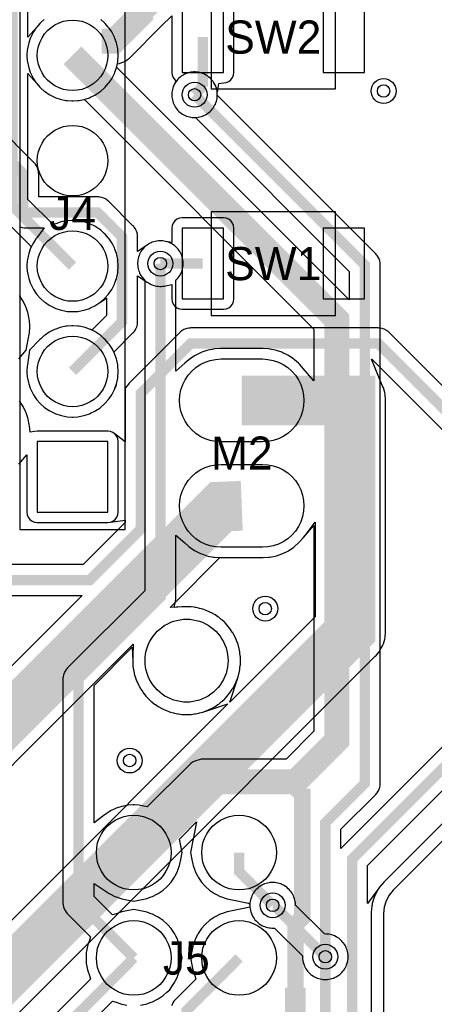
# Model space of a CAD drawing. Header units: millimetres. Extents: x -74 to 74, y -32 to 26.
# Tile 14 of 16: x 31 to 41, y -12 to 12. Entities that reach past the tile are written whole.
import ezdxf
from ezdxf.enums import TextEntityAlignment as Align

# ---------------------------------------------------------------- set-up
doc = ezdxf.new("R2010")
doc.units = ezdxf.units.MM
for name, color, linetype in [('COBRE_BAIXO', 7, 'Continuous'), ('COBRE_CIMA', 7, 'Continuous'), ('CONTORNO', 7, 'Continuous'), ('CORPOS_CIMA', 7, 'Continuous'), ('FUROS', 7, 'Continuous'), ('PADS_BAIXO', 7, 'Continuous'), ('PADS_CIMA', 7, 'Continuous'), ('PLANO_GND_BAIXO', 7, 'Continuous'), ('PLANO_GND_CIMA', 7, 'Continuous'), ('REFS_BAIXO', 7, 'Continuous'), ('REFS_CIMA', 7, 'Continuous'), ('VIAS', 7, 'Continuous')]:
    doc.layers.add(name, color=color, linetype=linetype)

msp = doc.modelspace()

# ---------------------------------------------------------------- linework, layer by layer
at = {"layer": 'COBRE_BAIXO'}
for points, const_width in [([(32.5, 5.78), (31.05, 7.23), (31.05, 12.95), (30.8, 13.2), (28.625, 13.2), (28.375, 12.95), (28.375, 12.2)], 0.25), ([(32.5, 10.86), (38.871, 4.489), (38.871, -5.658), (37.875, -6.654)], 0.6), ([(35.442, 9.91), (39.546, 5.806), (39.546, -6.691), (38.595, -7.642), (38.595, -10.872)], 0.25), ([(33.974, -10.901), (32.643, -9.57), (32.643, -4.175), (34.617, -2.201), (34.617, 5.84)], 0.25), ([(61.73, 3.745), (51.505, 3.745), (39.24, -8.52), (39.24, -21.456), (36.471, -24.225)], 0.25), ([(33.974, -8.361), (35.681, -6.654), (37.875, -6.654)], 0.6), ([(38.042, -6.821), (37.875, -6.654)], 0.6), ([(37.875, -11.62), (37.875, -10.096), (38.042, -9.929), (38.042, -6.821)], 0.4), ([(37.325, -9.631), (36.514, -8.82), (36.514, -8.361)], 0.25), ([(36.514, -10.901), (35.244, -12.171), (35.244, -14), (26.978, -22.266), (26.978, -24.242)], 0.25), ([(32.389, -13.084), (32.389, -12.486), (33.974, -10.901)], 0.25), ([(34.425, -23.55), (38.595, -19.38), (38.595, -10.872)], 0.25), ([(37.875, -14.667), (37.875, -11.62)], 0.5)]:
    msp.add_lwpolyline(points, dxfattribs=dict(at, const_width=const_width))
at = {"layer": 'COBRE_CIMA'}
for points, const_width in [([(34.25, 11.95), (35, 12.7)], 0.5), ([(33.2, 11.2), (33.5, 11.2), (34.25, 11.95)], 0.6), ([(35.64, 11.3), (35.64, 10.108)], 0.25), ([(35.64, 10.108), (35.442, 9.91)], 0.25), ([(32.5, 3.24), (33.692, 4.432), (33.692, 6.488), (33.107, 7.073), (31.38, 7.073), (31.308, 7.145), (31.308, 8.006), (30.114, 9.2)], 0.25), ([(35.64, 5.84), (34.617, 5.84)], 0.25), ([(64.381, 1.759), (42.024, 1.759), (39.871, 3.912), (35.35, 3.912), (34.144, 2.706), (34.144, -0.558), (32.913, -1.789), (27.473, -1.789)], 0.25), ([(25.3, -15.225), (27, -15.225), (39.2, -3.025), (39.2, 2.54), (36.58, 2.54)], 1.2), ([(27.6, -8.5), (36.08, -0.02), (36.58, 0)], 1.2), ([(38.595, -10.872), (37.354, -9.631), (37.325, -9.631)], 0.25)]:
    msp.add_lwpolyline(points, dxfattribs=dict(at, const_width=const_width))
at = {"layer": 'CONTORNO'}
msp.add_lwpolyline([(44.766, -4.734), (40.234, -9.266), (40.135, -9.387), (40.061, -9.525), (40.015, -9.675), (40, -9.831), (40, -31)], dxfattribs=at)
at = {"layer": 'CORPOS_CIMA'}
for points in [[(31.23, -0.57), (33.77, -0.57), (33.77, 14.67), (31.23, 14.67)], [(35.84, 10.05), (38.84, 10.05), (38.84, 12.55), (35.84, 12.55)], [(35.84, 4.59), (38.84, 4.59), (38.84, 7.09), (35.84, 7.09)]]:
    msp.add_lwpolyline(points, close=True, dxfattribs=at)
at = {"layer": 'FUROS'}
msp.add_lwpolyline([(36.25, -3.733), (36.247, -3.811), (36.238, -3.889), (36.222, -3.966), (36.201, -4.042), (36.174, -4.116), (36.141, -4.187), (36.103, -4.255), (36.059, -4.321), (36.01, -4.382), (35.957, -4.44), (35.899, -4.493), (35.838, -4.542), (35.772, -4.586), (35.704, -4.624), (35.633, -4.657), (35.559, -4.684), (35.483, -4.705), (35.406, -4.721), (35.328, -4.73), (35.25, -4.733), (35.172, -4.73), (35.094, -4.721), (35.017, -4.705), (34.941, -4.684), (34.867, -4.657), (34.796, -4.624), (34.728, -4.586), (34.662, -4.542), (34.601, -4.493), (34.543, -4.44), (34.49, -4.382), (34.441, -4.321), (34.397, -4.255), (34.359, -4.187), (34.326, -4.116), (34.299, -4.042), (34.278, -3.966), (34.262, -3.889), (34.253, -3.811), (34.25, -3.733), (34.253, -3.655), (34.262, -3.577), (34.278, -3.5), (34.299, -3.424), (34.326, -3.35), (34.359, -3.279), (34.397, -3.211), (34.441, -3.145), (34.49, -3.084), (34.543, -3.026), (34.601, -2.973), (34.662, -2.924), (34.728, -2.88), (34.796, -2.842), (34.867, -2.809), (34.941, -2.782), (35.017, -2.761), (35.094, -2.745), (35.172, -2.736), (35.25, -2.733), (35.328, -2.736), (35.406, -2.745), (35.483, -2.761), (35.559, -2.782), (35.633, -2.809), (35.704, -2.842), (35.772, -2.88), (35.838, -2.924), (35.899, -2.973), (35.957, -3.026), (36.01, -3.084), (36.059, -3.145), (36.103, -3.211), (36.141, -3.279), (36.174, -3.35), (36.201, -3.424), (36.222, -3.5), (36.238, -3.577), (36.247, -3.655)], close=True, dxfattribs=at)
at = {"layer": 'PADS_BAIXO'}
for points in [[(33.35, 10.86), (33.343, 10.749), (33.321, 10.64), (33.285, 10.535), (33.236, 10.435), (33.174, 10.343), (33.101, 10.259), (33.017, 10.186), (32.925, 10.124), (32.825, 10.075), (32.72, 10.039), (32.611, 10.017), (32.5, 10.01), (32.389, 10.017), (32.28, 10.039), (32.175, 10.075), (32.075, 10.124), (31.983, 10.186), (31.899, 10.259), (31.826, 10.343), (31.764, 10.435), (31.715, 10.535), (31.679, 10.64), (31.657, 10.749), (31.65, 10.86), (31.657, 10.971), (31.679, 11.08), (31.715, 11.185), (31.764, 11.285), (31.826, 11.377), (31.899, 11.461), (31.983, 11.534), (32.075, 11.596), (32.175, 11.645), (32.28, 11.681), (32.389, 11.703), (32.5, 11.71), (32.611, 11.703), (32.72, 11.681), (32.825, 11.645), (32.925, 11.596), (33.017, 11.534), (33.101, 11.461), (33.174, 11.377), (33.236, 11.285), (33.285, 11.185), (33.321, 11.08), (33.343, 10.971)], [(33.35, 8.32), (33.343, 8.209), (33.321, 8.1), (33.285, 7.995), (33.236, 7.895), (33.174, 7.803), (33.101, 7.719), (33.017, 7.646), (32.925, 7.584), (32.825, 7.535), (32.72, 7.499), (32.611, 7.477), (32.5, 7.47), (32.389, 7.477), (32.28, 7.499), (32.175, 7.535), (32.075, 7.584), (31.983, 7.646), (31.899, 7.719), (31.826, 7.803), (31.764, 7.895), (31.715, 7.995), (31.679, 8.1), (31.657, 8.209), (31.65, 8.32), (31.657, 8.431), (31.679, 8.54), (31.715, 8.645), (31.764, 8.745), (31.826, 8.837), (31.899, 8.921), (31.983, 8.994), (32.075, 9.056), (32.175, 9.105), (32.28, 9.141), (32.389, 9.163), (32.5, 9.17), (32.611, 9.163), (32.72, 9.141), (32.825, 9.105), (32.925, 9.056), (33.017, 8.994), (33.101, 8.921), (33.174, 8.837), (33.236, 8.745), (33.285, 8.645), (33.321, 8.54), (33.343, 8.431)], [(33.35, 5.78), (33.343, 5.669), (33.321, 5.56), (33.285, 5.455), (33.236, 5.355), (33.174, 5.263), (33.101, 5.179), (33.017, 5.106), (32.925, 5.044), (32.825, 4.995), (32.72, 4.959), (32.611, 4.937), (32.5, 4.93), (32.389, 4.937), (32.28, 4.959), (32.175, 4.995), (32.075, 5.044), (31.983, 5.106), (31.899, 5.179), (31.826, 5.263), (31.764, 5.355), (31.715, 5.455), (31.679, 5.56), (31.657, 5.669), (31.65, 5.78), (31.657, 5.891), (31.679, 6), (31.715, 6.105), (31.764, 6.205), (31.826, 6.297), (31.899, 6.381), (31.983, 6.454), (32.075, 6.516), (32.175, 6.565), (32.28, 6.601), (32.389, 6.623), (32.5, 6.63), (32.611, 6.623), (32.72, 6.601), (32.825, 6.565), (32.925, 6.516), (33.017, 6.454), (33.101, 6.381), (33.174, 6.297), (33.236, 6.205), (33.285, 6.105), (33.321, 6), (33.343, 5.891)], [(33.35, 3.24), (33.343, 3.129), (33.321, 3.02), (33.285, 2.915), (33.236, 2.815), (33.174, 2.723), (33.101, 2.639), (33.017, 2.566), (32.925, 2.504), (32.825, 2.455), (32.72, 2.419), (32.611, 2.397), (32.5, 2.39), (32.389, 2.397), (32.28, 2.419), (32.175, 2.455), (32.075, 2.504), (31.983, 2.566), (31.899, 2.639), (31.826, 2.723), (31.764, 2.815), (31.715, 2.915), (31.679, 3.02), (31.657, 3.129), (31.65, 3.24), (31.657, 3.351), (31.679, 3.46), (31.715, 3.565), (31.764, 3.665), (31.826, 3.757), (31.899, 3.841), (31.983, 3.914), (32.075, 3.976), (32.175, 4.025), (32.28, 4.061), (32.389, 4.083), (32.5, 4.09), (32.611, 4.083), (32.72, 4.061), (32.825, 4.025), (32.925, 3.976), (33.017, 3.914), (33.101, 3.841), (33.174, 3.757), (33.236, 3.665), (33.285, 3.565), (33.321, 3.46), (33.343, 3.351)], [(37.08, 3.54), (37.211, 3.531), (37.339, 3.506), (37.463, 3.464), (37.58, 3.406), (37.689, 3.333), (37.787, 3.247), (37.873, 3.149), (37.946, 3.04), (38.004, 2.923), (38.046, 2.799), (38.071, 2.671), (38.08, 2.54), (38.071, 2.409), (38.046, 2.281), (38.004, 2.157), (37.946, 2.04), (37.873, 1.931), (37.787, 1.833), (37.689, 1.747), (37.58, 1.674), (37.463, 1.616), (37.339, 1.574), (37.211, 1.549), (37.08, 1.54), (36.08, 1.54), (35.949, 1.549), (35.821, 1.574), (35.697, 1.616), (35.58, 1.674), (35.471, 1.747), (35.373, 1.833), (35.287, 1.931), (35.214, 2.04), (35.156, 2.157), (35.114, 2.281), (35.089, 2.409), (35.08, 2.54), (35.089, 2.671), (35.114, 2.799), (35.156, 2.923), (35.214, 3.04), (35.287, 3.149), (35.373, 3.247), (35.471, 3.333), (35.58, 3.406), (35.697, 3.464), (35.821, 3.506), (35.949, 3.531), (36.08, 3.54)], [(31.65, -0.15), (33.35, -0.15), (33.35, 1.55), (31.65, 1.55)], [(37.08, 1), (37.211, 0.991), (37.339, 0.966), (37.463, 0.924), (37.58, 0.866), (37.689, 0.793), (37.787, 0.707), (37.873, 0.609), (37.946, 0.5), (38.004, 0.383), (38.046, 0.259), (38.071, 0.131), (38.08, 0), (38.071, -0.131), (38.046, -0.259), (38.004, -0.383), (37.946, -0.5), (37.873, -0.609), (37.787, -0.707), (37.689, -0.793), (37.58, -0.866), (37.463, -0.924), (37.339, -0.966), (37.211, -0.991), (37.08, -1), (36.08, -1), (35.949, -0.991), (35.821, -0.966), (35.697, -0.924), (35.58, -0.866), (35.471, -0.793), (35.373, -0.707), (35.287, -0.609), (35.214, -0.5), (35.156, -0.383), (35.114, -0.259), (35.089, -0.131), (35.08, 0), (35.089, 0.131), (35.114, 0.259), (35.156, 0.383), (35.214, 0.5), (35.287, 0.609), (35.373, 0.707), (35.471, 0.793), (35.58, 0.866), (35.697, 0.924), (35.821, 0.966), (35.949, 0.991), (36.08, 1)], [(34.874, -8.361), (34.866, -8.478), (34.843, -8.594), (34.805, -8.705), (34.753, -8.811), (34.688, -8.909), (34.61, -8.997), (34.522, -9.075), (34.424, -9.14), (34.318, -9.192), (34.207, -9.23), (34.091, -9.253), (33.974, -9.261), (33.857, -9.253), (33.741, -9.23), (33.63, -9.192), (33.524, -9.14), (33.426, -9.075), (33.338, -8.997), (33.26, -8.909), (33.195, -8.811), (33.143, -8.705), (33.105, -8.594), (33.082, -8.478), (33.074, -8.361), (33.082, -8.244), (33.105, -8.128), (33.143, -8.017), (33.195, -7.911), (33.26, -7.813), (33.338, -7.725), (33.426, -7.647), (33.524, -7.582), (33.63, -7.53), (33.741, -7.492), (33.857, -7.469), (33.974, -7.461), (34.091, -7.469), (34.207, -7.492), (34.318, -7.53), (34.424, -7.582), (34.522, -7.647), (34.61, -7.725), (34.688, -7.813), (34.753, -7.911), (34.805, -8.017), (34.843, -8.128), (34.866, -8.244)], [(37.414, -8.361), (37.406, -8.478), (37.383, -8.594), (37.345, -8.705), (37.293, -8.811), (37.228, -8.909), (37.15, -8.997), (37.062, -9.075), (36.964, -9.14), (36.858, -9.192), (36.747, -9.23), (36.631, -9.253), (36.514, -9.261), (36.397, -9.253), (36.281, -9.23), (36.17, -9.192), (36.064, -9.14), (35.966, -9.075), (35.878, -8.997), (35.8, -8.909), (35.735, -8.811), (35.683, -8.705), (35.645, -8.594), (35.622, -8.478), (35.614, -8.361), (35.622, -8.244), (35.645, -8.128), (35.683, -8.017), (35.735, -7.911), (35.8, -7.813), (35.878, -7.725), (35.966, -7.647), (36.064, -7.582), (36.17, -7.53), (36.281, -7.492), (36.397, -7.469), (36.514, -7.461), (36.631, -7.469), (36.747, -7.492), (36.858, -7.53), (36.964, -7.582), (37.062, -7.647), (37.15, -7.725), (37.228, -7.813), (37.293, -7.911), (37.345, -8.017), (37.383, -8.128), (37.406, -8.244)], [(34.874, -10.901), (34.866, -11.018), (34.843, -11.134), (34.805, -11.245), (34.753, -11.351), (34.688, -11.449), (34.61, -11.537), (34.522, -11.615), (34.424, -11.68), (34.318, -11.732), (34.207, -11.77), (34.091, -11.793), (33.974, -11.801), (33.857, -11.793), (33.741, -11.77), (33.63, -11.732), (33.524, -11.68), (33.426, -11.615), (33.338, -11.537), (33.26, -11.449), (33.195, -11.351), (33.143, -11.245), (33.105, -11.134), (33.082, -11.018), (33.074, -10.901), (33.082, -10.784), (33.105, -10.668), (33.143, -10.557), (33.195, -10.451), (33.26, -10.353), (33.338, -10.265), (33.426, -10.187), (33.524, -10.122), (33.63, -10.07), (33.741, -10.032), (33.857, -10.009), (33.974, -10.001), (34.091, -10.009), (34.207, -10.032), (34.318, -10.07), (34.424, -10.122), (34.522, -10.187), (34.61, -10.265), (34.688, -10.353), (34.753, -10.451), (34.805, -10.557), (34.843, -10.668), (34.866, -10.784)], [(37.414, -10.901), (37.406, -11.018), (37.383, -11.134), (37.345, -11.245), (37.293, -11.351), (37.228, -11.449), (37.15, -11.537), (37.062, -11.615), (36.964, -11.68), (36.858, -11.732), (36.747, -11.77), (36.631, -11.793), (36.514, -11.801), (36.397, -11.793), (36.281, -11.77), (36.17, -11.732), (36.064, -11.68), (35.966, -11.615), (35.878, -11.537), (35.8, -11.449), (35.735, -11.351), (35.683, -11.245), (35.645, -11.134), (35.622, -11.018), (35.614, -10.901), (35.622, -10.784), (35.645, -10.668), (35.683, -10.557), (35.735, -10.451), (35.8, -10.353), (35.878, -10.265), (35.966, -10.187), (36.064, -10.122), (36.17, -10.07), (36.281, -10.032), (36.397, -10.009), (36.514, -10.001), (36.631, -10.009), (36.747, -10.032), (36.858, -10.07), (36.964, -10.122), (37.062, -10.187), (37.15, -10.265), (37.228, -10.353), (37.293, -10.451), (37.345, -10.557), (37.383, -10.668), (37.406, -10.784)]]:
    msp.add_lwpolyline(points, close=True, dxfattribs=at)
at = {"layer": 'PADS_CIMA'}
for points in [[(35.14, 10.45), (36.14, 10.45), (36.14, 12.15), (35.14, 12.15)], [(38.54, 10.45), (39.54, 10.45), (39.54, 12.15), (38.54, 12.15)], [(33.35, 10.86), (33.343, 10.749), (33.321, 10.64), (33.285, 10.535), (33.236, 10.435), (33.174, 10.343), (33.101, 10.259), (33.017, 10.186), (32.925, 10.124), (32.825, 10.075), (32.72, 10.039), (32.611, 10.017), (32.5, 10.01), (32.389, 10.017), (32.28, 10.039), (32.175, 10.075), (32.075, 10.124), (31.983, 10.186), (31.899, 10.259), (31.826, 10.343), (31.764, 10.435), (31.715, 10.535), (31.679, 10.64), (31.657, 10.749), (31.65, 10.86), (31.657, 10.971), (31.679, 11.08), (31.715, 11.185), (31.764, 11.285), (31.826, 11.377), (31.899, 11.461), (31.983, 11.534), (32.075, 11.596), (32.175, 11.645), (32.28, 11.681), (32.389, 11.703), (32.5, 11.71), (32.611, 11.703), (32.72, 11.681), (32.825, 11.645), (32.925, 11.596), (33.017, 11.534), (33.101, 11.461), (33.174, 11.377), (33.236, 11.285), (33.285, 11.185), (33.321, 11.08), (33.343, 10.971)], [(33.35, 8.32), (33.343, 8.209), (33.321, 8.1), (33.285, 7.995), (33.236, 7.895), (33.174, 7.803), (33.101, 7.719), (33.017, 7.646), (32.925, 7.584), (32.825, 7.535), (32.72, 7.499), (32.611, 7.477), (32.5, 7.47), (32.389, 7.477), (32.28, 7.499), (32.175, 7.535), (32.075, 7.584), (31.983, 7.646), (31.899, 7.719), (31.826, 7.803), (31.764, 7.895), (31.715, 7.995), (31.679, 8.1), (31.657, 8.209), (31.65, 8.32), (31.657, 8.431), (31.679, 8.54), (31.715, 8.645), (31.764, 8.745), (31.826, 8.837), (31.899, 8.921), (31.983, 8.994), (32.075, 9.056), (32.175, 9.105), (32.28, 9.141), (32.389, 9.163), (32.5, 9.17), (32.611, 9.163), (32.72, 9.141), (32.825, 9.105), (32.925, 9.056), (33.017, 8.994), (33.101, 8.921), (33.174, 8.837), (33.236, 8.745), (33.285, 8.645), (33.321, 8.54), (33.343, 8.431)], [(35.14, 4.99), (36.14, 4.99), (36.14, 6.69), (35.14, 6.69)], [(38.54, 4.99), (39.54, 4.99), (39.54, 6.69), (38.54, 6.69)], [(33.35, 5.78), (33.343, 5.669), (33.321, 5.56), (33.285, 5.455), (33.236, 5.355), (33.174, 5.263), (33.101, 5.179), (33.017, 5.106), (32.925, 5.044), (32.825, 4.995), (32.72, 4.959), (32.611, 4.937), (32.5, 4.93), (32.389, 4.937), (32.28, 4.959), (32.175, 4.995), (32.075, 5.044), (31.983, 5.106), (31.899, 5.179), (31.826, 5.263), (31.764, 5.355), (31.715, 5.455), (31.679, 5.56), (31.657, 5.669), (31.65, 5.78), (31.657, 5.891), (31.679, 6), (31.715, 6.105), (31.764, 6.205), (31.826, 6.297), (31.899, 6.381), (31.983, 6.454), (32.075, 6.516), (32.175, 6.565), (32.28, 6.601), (32.389, 6.623), (32.5, 6.63), (32.611, 6.623), (32.72, 6.601), (32.825, 6.565), (32.925, 6.516), (33.017, 6.454), (33.101, 6.381), (33.174, 6.297), (33.236, 6.205), (33.285, 6.105), (33.321, 6), (33.343, 5.891)], [(33.35, 3.24), (33.343, 3.129), (33.321, 3.02), (33.285, 2.915), (33.236, 2.815), (33.174, 2.723), (33.101, 2.639), (33.017, 2.566), (32.925, 2.504), (32.825, 2.455), (32.72, 2.419), (32.611, 2.397), (32.5, 2.39), (32.389, 2.397), (32.28, 2.419), (32.175, 2.455), (32.075, 2.504), (31.983, 2.566), (31.899, 2.639), (31.826, 2.723), (31.764, 2.815), (31.715, 2.915), (31.679, 3.02), (31.657, 3.129), (31.65, 3.24), (31.657, 3.351), (31.679, 3.46), (31.715, 3.565), (31.764, 3.665), (31.826, 3.757), (31.899, 3.841), (31.983, 3.914), (32.075, 3.976), (32.175, 4.025), (32.28, 4.061), (32.389, 4.083), (32.5, 4.09), (32.611, 4.083), (32.72, 4.061), (32.825, 4.025), (32.925, 3.976), (33.017, 3.914), (33.101, 3.841), (33.174, 3.757), (33.236, 3.665), (33.285, 3.565), (33.321, 3.46), (33.343, 3.351)], [(37.08, 3.54), (37.211, 3.531), (37.339, 3.506), (37.463, 3.464), (37.58, 3.406), (37.689, 3.333), (37.787, 3.247), (37.873, 3.149), (37.946, 3.04), (38.004, 2.923), (38.046, 2.799), (38.071, 2.671), (38.08, 2.54), (38.071, 2.409), (38.046, 2.281), (38.004, 2.157), (37.946, 2.04), (37.873, 1.931), (37.787, 1.833), (37.689, 1.747), (37.58, 1.674), (37.463, 1.616), (37.339, 1.574), (37.211, 1.549), (37.08, 1.54), (36.08, 1.54), (35.949, 1.549), (35.821, 1.574), (35.697, 1.616), (35.58, 1.674), (35.471, 1.747), (35.373, 1.833), (35.287, 1.931), (35.214, 2.04), (35.156, 2.157), (35.114, 2.281), (35.089, 2.409), (35.08, 2.54), (35.089, 2.671), (35.114, 2.799), (35.156, 2.923), (35.214, 3.04), (35.287, 3.149), (35.373, 3.247), (35.471, 3.333), (35.58, 3.406), (35.697, 3.464), (35.821, 3.506), (35.949, 3.531), (36.08, 3.54)], [(31.65, -0.15), (33.35, -0.15), (33.35, 1.55), (31.65, 1.55)], [(37.08, 1), (37.211, 0.991), (37.339, 0.966), (37.463, 0.924), (37.58, 0.866), (37.689, 0.793), (37.787, 0.707), (37.873, 0.609), (37.946, 0.5), (38.004, 0.383), (38.046, 0.259), (38.071, 0.131), (38.08, 0), (38.071, -0.131), (38.046, -0.259), (38.004, -0.383), (37.946, -0.5), (37.873, -0.609), (37.787, -0.707), (37.689, -0.793), (37.58, -0.866), (37.463, -0.924), (37.339, -0.966), (37.211, -0.991), (37.08, -1), (36.08, -1), (35.949, -0.991), (35.821, -0.966), (35.697, -0.924), (35.58, -0.866), (35.471, -0.793), (35.373, -0.707), (35.287, -0.609), (35.214, -0.5), (35.156, -0.383), (35.114, -0.259), (35.089, -0.131), (35.08, 0), (35.089, 0.131), (35.114, 0.259), (35.156, 0.383), (35.214, 0.5), (35.287, 0.609), (35.373, 0.707), (35.471, 0.793), (35.58, 0.866), (35.697, 0.924), (35.821, 0.966), (35.949, 0.991), (36.08, 1)]]:
    msp.add_lwpolyline(points, close=True, dxfattribs=at)
at = {"layer": 'PLANO_GND_BAIXO'}
for points in [[(31.818, 11.722), (31.734, 11.649), (31.711, 11.626), (31.638, 11.542), (31.425, 11.3), (31.425, 12.95)], [(44.197, -3.033), (41.034, -6.196), (38.975, -8.255), (38.97, -8.26), (38.97, -7.797), (39.811, -6.956), (39.828, -6.938), (39.843, -6.919), (39.87, -6.878), (39.882, -6.857), (39.901, -6.811), (39.908, -6.788), (39.917, -6.74), (39.92, -6.716), (39.921, -6.691), (39.921, 5.806), (39.92, 5.831), (39.917, 5.855), (39.908, 5.903), (39.901, 5.926), (39.882, 5.972), (39.87, 5.993), (39.843, 6.034), (39.828, 6.053), (39.811, 6.071), (35.994, 9.888), (35.991, 9.926), (35.989, 9.966), (35.985, 9.998), (35.977, 10.036), (35.969, 10.068), (35.956, 10.105), (35.943, 10.135), (35.926, 10.171), (35.91, 10.199), (35.888, 10.232), (35.868, 10.257), (35.842, 10.287), (35.819, 10.31), (35.789, 10.336), (35.764, 10.356), (35.731, 10.378), (35.703, 10.394), (35.667, 10.411), (35.637, 10.424), (35.6, 10.437), (35.568, 10.445), (35.53, 10.453), (35.498, 10.457), (35.458, 10.459), (35.426, 10.459), (35.386, 10.457), (35.354, 10.453), (35.316, 10.445), (35.284, 10.437), (35.247, 10.424), (35.217, 10.411), (35.181, 10.394), (35.153, 10.378), (35.12, 10.356), (35.095, 10.336), (35.065, 10.31), (35.042, 10.287), (35.016, 10.257), (34.996, 10.232), (34.974, 10.199), (34.958, 10.171), (34.941, 10.135), (34.928, 10.105), (34.915, 10.068), (34.907, 10.036), (34.899, 9.998), (34.895, 9.966), (34.893, 9.926), (34.893, 9.894), (34.895, 9.854), (34.899, 9.822), (34.907, 9.784), (34.915, 9.752), (34.928, 9.715), (34.941, 9.685), (34.958, 9.649), (34.974, 9.621), (34.996, 9.588), (35.016, 9.563), (35.042, 9.533), (35.065, 9.51), (35.095, 9.484), (35.12, 9.464), (35.153, 9.442), (35.181, 9.426), (35.217, 9.409), (35.247, 9.396), (35.284, 9.383), (35.316, 9.375), (35.354, 9.367), (35.386, 9.363), (35.426, 9.361), (35.464, 9.358), (39.171, 5.651), (39.171, 4.967), (33.563, 10.575), (33.566, 10.591), (33.588, 10.7), (33.592, 10.733), (33.599, 10.844), (33.599, 10.876), (33.592, 10.987), (33.588, 11.02), (33.566, 11.129), (33.558, 11.16), (33.522, 11.266), (33.51, 11.296), (33.46, 11.396), (33.444, 11.424), (33.382, 11.516), (33.362, 11.542), (33.289, 11.626), (33.266, 11.649), (33.182, 11.722)], [(30.785, 6.965), (31.5, 6.25), (31.478, 6.186), (31.442, 6.08), (31.434, 6.049), (31.412, 5.94), (31.408, 5.907), (31.401, 5.796), (31.401, 5.764), (31.408, 5.653), (31.412, 5.62), (31.434, 5.511), (31.442, 5.48), (31.478, 5.374), (31.49, 5.344), (31.54, 5.244), (31.556, 5.216), (31.618, 5.124), (31.638, 5.098), (31.711, 5.014), (31.734, 4.991), (31.818, 4.918), (31.844, 4.898), (31.936, 4.836), (31.964, 4.82), (32.064, 4.77), (32.094, 4.758), (32.2, 4.722), (32.231, 4.714), (32.34, 4.692), (32.373, 4.688), (32.484, 4.681), (32.516, 4.681), (32.627, 4.688), (32.66, 4.692), (32.769, 4.714), (32.8, 4.722), (32.906, 4.758), (32.936, 4.77), (33.036, 4.82), (33.064, 4.836), (33.156, 4.898), (33.182, 4.918), (33.266, 4.991), (33.289, 5.014), (33.362, 5.098), (33.382, 5.124), (33.444, 5.216), (33.46, 5.244), (33.51, 5.344), (33.522, 5.374), (33.558, 5.48), (33.566, 5.511), (33.588, 5.62), (33.592, 5.653), (33.599, 5.764), (33.599, 5.796), (33.592, 5.907), (33.588, 5.94), (33.566, 6.049), (33.558, 6.08), (33.522, 6.186), (33.51, 6.216), (33.46, 6.316), (33.444, 6.344), (33.382, 6.436), (33.362, 6.462), (33.289, 6.546), (33.266, 6.569), (33.182, 6.642), (33.156, 6.662), (33.064, 6.724), (33.036, 6.74), (32.936, 6.79), (32.906, 6.802), (32.8, 6.838), (32.769, 6.846), (32.66, 6.868), (32.627, 6.872), (32.516, 6.879), (32.484, 6.879), (32.373, 6.872), (32.34, 6.868), (32.231, 6.846), (32.2, 6.838), (32.094, 6.802), (32.03, 6.78), (31.425, 7.385), (31.425, 10.42), (31.638, 10.178), (31.711, 10.094), (31.734, 10.071), (31.818, 9.998), (31.844, 9.978), (31.936, 9.916), (31.964, 9.9), (32.064, 9.85), (32.094, 9.838), (32.2, 9.802), (32.231, 9.794), (32.34, 9.772), (32.373, 9.768), (32.484, 9.761), (32.516, 9.761), (32.627, 9.768), (32.66, 9.772), (32.769, 9.794), (32.785, 9.797), (38.321, 4.261), (38.321, 3.017), (38.061, 3.314), (37.975, 3.412), (37.952, 3.435), (37.854, 3.521), (37.828, 3.541), (37.719, 3.614), (37.691, 3.63), (37.573, 3.688), (37.543, 3.701), (37.419, 3.743), (37.388, 3.751), (37.259, 3.777), (37.227, 3.781), (37.096, 3.789), (37.08, 3.79), (36.08, 3.79), (36.064, 3.789), (35.933, 3.781), (35.901, 3.777), (35.772, 3.751), (35.741, 3.743), (35.617, 3.701), (35.587, 3.688), (35.469, 3.63), (35.441, 3.614), (35.332, 3.541), (35.306, 3.521), (35.208, 3.435), (34.992, 3.246), (34.992, 5.434), (35.017, 5.463), (35.043, 5.493), (35.063, 5.518), (35.085, 5.551), (35.101, 5.579), (35.118, 5.615), (35.131, 5.645), (35.144, 5.682), (35.152, 5.714), (35.16, 5.752), (35.164, 5.784), (35.166, 5.824), (35.166, 5.856), (35.164, 5.896), (35.16, 5.928), (35.152, 5.966), (35.144, 5.998), (35.131, 6.035), (35.118, 6.065), (35.101, 6.101), (35.085, 6.129), (35.063, 6.162), (35.043, 6.187), (35.017, 6.217), (34.994, 6.24), (34.964, 6.266), (34.939, 6.286), (34.906, 6.308), (34.878, 6.324), (34.842, 6.341), (34.812, 6.354), (34.775, 6.367), (34.743, 6.375), (34.705, 6.383), (34.673, 6.387), (34.633, 6.389), (34.601, 6.389), (34.561, 6.387), (34.529, 6.383), (34.491, 6.375), (34.459, 6.367), (34.422, 6.354), (34.392, 6.341), (34.356, 6.324), (34.328, 6.308), (34.295, 6.286), (34.27, 6.266), (34.24, 6.24), (34.217, 6.217), (34.191, 6.187), (34.171, 6.162), (34.149, 6.129), (34.133, 6.101), (34.116, 6.065), (34.103, 6.035), (34.09, 5.998), (34.082, 5.966), (34.074, 5.928), (34.07, 5.896), (34.068, 5.856), (34.068, 5.824), (34.07, 5.784), (34.074, 5.752), (34.082, 5.714), (34.09, 5.682), (34.103, 5.645), (34.116, 5.615), (34.133, 5.579), (34.149, 5.551), (34.171, 5.518), (34.191, 5.493), (34.217, 5.463), (34.242, 5.434), (34.242, -2.046), (32.378, -3.91), (32.361, -3.928), (32.346, -3.947), (32.319, -3.988), (32.307, -4.009), (32.288, -4.055), (32.281, -4.078), (32.272, -4.126), (32.269, -4.15), (32.268, -4.175), (32.268, -9.57), (32.269, -9.595), (32.272, -9.619), (32.281, -9.667), (32.288, -9.69), (32.307, -9.736), (32.319, -9.757), (32.346, -9.798), (32.361, -9.817), (32.378, -9.835), (32.934, -10.392), (32.906, -10.476), (32.868, -10.588), (32.859, -10.619), (32.837, -10.735), (32.832, -10.767), (32.825, -10.885), (32.825, -10.917), (32.832, -11.035), (32.837, -11.067), (32.859, -11.183), (32.868, -11.214), (32.906, -11.326), (32.934, -11.41), (32.124, -12.221)], [(31.201, 3.546), (31.379, 3.749), (31.431, 4.012), (31.457, 4.141), (31.461, 4.173), (31.469, 4.304), (31.469, 4.336), (31.461, 4.467), (31.457, 4.499), (31.431, 4.628), (31.423, 4.659), (31.381, 4.783), (31.368, 4.813), (31.31, 4.931), (31.294, 4.959), (31.221, 5.068)], [(44.554, -4.522), (40.022, -9.054), (40.002, -9.076), (39.903, -9.197), (39.886, -9.22), (39.615, -9.586), (39.615, -8.675), (39.615, -8.675), (51.66, 3.37)], [(31.201, 1.006), (31.4, 1.233), (31.4, -0.15), (31.409, -0.215), (31.433, -0.275), (31.473, -0.327), (31.525, -0.367), (31.585, -0.391), (31.65, -0.4), (33.35, -0.4), (33.415, -0.391), (33.475, -0.367), (33.527, -0.327), (33.567, -0.275), (33.591, -0.215), (33.6, -0.15), (33.6, 1.55), (33.591, 1.615), (33.567, 1.675), (33.527, 1.727), (33.475, 1.767), (33.415, 1.791), (33.35, 1.8), (31.65, 1.8), (31.585, 1.791), (31.481, 1.778), (31.461, 1.927), (31.457, 1.959), (31.431, 2.088), (31.423, 2.119), (31.381, 2.243), (31.368, 2.273), (31.31, 2.391), (31.294, 2.419), (31.221, 2.528)], [(34.14, -12.038), (34.256, -12.016), (34.287, -12.007), (34.399, -11.969), (34.429, -11.957), (34.535, -11.905), (34.563, -11.888), (34.661, -11.823), (34.687, -11.803), (34.775, -11.725), (34.845, -11.665), (34.896, -11.588), (34.961, -11.49), (34.978, -11.462), (35.03, -11.356), (35.042, -11.326), (35.08, -11.214), (35.089, -11.183), (35.111, -11.067), (35.145, -10.901), (35.111, -10.735), (35.089, -10.619), (35.08, -10.588), (35.042, -10.476), (35.03, -10.446), (34.978, -10.34), (34.961, -10.312), (34.896, -10.214), (34.876, -10.188), (34.798, -10.1), (34.775, -10.077), (34.687, -9.999), (34.661, -9.979), (34.563, -9.914), (34.535, -9.897), (34.429, -9.845), (34.399, -9.833), (34.287, -9.795), (34.256, -9.786), (34.14, -9.764), (33.974, -9.73), (33.808, -9.764), (33.692, -9.786), (33.661, -9.795), (33.549, -9.833), (33.465, -9.861), (33.459, -9.855), (33.018, -9.415), (33.018, -9.103), (33.287, -9.283), (33.385, -9.348), (33.413, -9.365), (33.519, -9.417), (33.549, -9.429), (33.661, -9.467), (33.692, -9.476), (33.808, -9.498), (33.974, -9.532), (34.14, -9.498), (34.256, -9.476), (34.287, -9.467), (34.399, -9.429), (34.429, -9.417), (34.535, -9.365), (34.563, -9.348), (34.661, -9.283), (34.687, -9.263), (34.775, -9.185), (34.798, -9.162), (34.876, -9.074), (34.896, -9.048), (34.961, -8.95), (34.978, -8.922), (35.03, -8.816), (35.042, -8.786), (35.08, -8.674), (35.089, -8.643), (35.111, -8.527), (35.145, -8.361), (35.111, -8.195), (35.096, -8.115), (35.089, -8.079), (35.079, -8.033), (35.126, -7.987), (35.49, -7.622), (35.399, -8.079), (35.395, -8.1), (35.377, -8.195), (35.343, -8.361), (35.377, -8.527), (35.399, -8.643), (35.408, -8.674), (35.446, -8.786), (35.458, -8.816), (35.51, -8.922), (35.527, -8.95), (35.592, -9.048), (35.612, -9.074), (35.69, -9.162), (35.713, -9.185), (35.801, -9.263), (35.827, -9.283), (35.925, -9.348), (35.953, -9.365), (36.059, -9.417), (36.089, -9.429), (36.201, -9.467), (36.232, -9.476), (36.348, -9.498), (36.74, -9.577), (36.776, -9.612), (36.776, -9.615), (36.776, -9.647), (36.778, -9.678), (36.348, -9.764), (36.232, -9.786), (36.201, -9.795), (36.089, -9.833), (36.059, -9.845), (35.953, -9.897), (35.925, -9.914), (35.827, -9.979), (35.801, -9.999), (35.713, -10.077), (35.69, -10.1), (35.612, -10.188), (35.592, -10.214), (35.527, -10.312), (35.51, -10.34), (35.458, -10.446), (35.446, -10.476), (35.408, -10.588), (35.399, -10.619), (35.377, -10.735), (35.343, -10.901), (35.377, -11.067), (35.399, -11.183), (35.408, -11.214), (35.446, -11.326), (35.474, -11.41), (34.979, -11.906), (34.941, -11.944), (34.92, -11.984), (34.908, -12.005), (34.889, -12.051)], [(32.764, -12.641), (33.465, -11.941), (33.549, -11.969), (33.661, -12.007), (33.692, -12.016), (33.808, -12.038)]]:
    msp.add_lwpolyline(points, dxfattribs=at)
for points in [[(31.412, 3.4), (31.408, 3.367), (31.401, 3.256), (31.401, 3.224), (31.408, 3.113), (31.412, 3.08), (31.434, 2.971), (31.442, 2.94), (31.478, 2.834), (31.49, 2.804), (31.54, 2.704), (31.556, 2.676), (31.618, 2.584), (31.638, 2.558), (31.711, 2.474), (31.734, 2.451), (31.818, 2.378), (31.844, 2.358), (31.936, 2.296), (31.964, 2.28), (32.064, 2.23), (32.094, 2.218), (32.2, 2.182), (32.231, 2.174), (32.34, 2.152), (32.373, 2.148), (32.484, 2.141), (32.516, 2.141), (32.627, 2.148), (32.66, 2.152), (32.769, 2.174), (32.8, 2.182), (32.906, 2.218), (32.936, 2.23), (33.036, 2.28), (33.064, 2.296), (33.156, 2.358), (33.182, 2.378), (33.266, 2.451), (33.289, 2.474), (33.362, 2.558), (33.382, 2.584), (33.444, 2.676), (33.46, 2.704), (33.51, 2.804), (33.522, 2.834), (33.558, 2.94), (33.566, 2.971), (33.588, 3.08), (33.592, 3.113), (33.599, 3.224), (33.599, 3.256), (33.592, 3.367), (33.588, 3.4), (33.566, 3.509), (33.558, 3.54), (33.522, 3.646), (33.51, 3.676), (33.46, 3.776), (33.444, 3.804), (33.382, 3.896), (33.362, 3.922), (33.289, 4.006), (33.266, 4.029), (33.182, 4.102), (33.156, 4.122), (33.064, 4.184), (33.036, 4.2), (32.936, 4.25), (32.906, 4.262), (32.8, 4.298), (32.769, 4.306), (32.66, 4.328), (32.627, 4.332), (32.516, 4.339), (32.484, 4.339), (32.373, 4.332), (32.34, 4.328), (32.231, 4.306), (32.2, 4.298), (32.094, 4.262), (32.064, 4.25), (31.964, 4.2), (31.936, 4.184), (31.844, 4.122), (31.818, 4.102), (31.734, 4.029), (31.711, 4.006), (31.459, 3.754), (31.412, 3.4)], [(33.018, -4.33), (33.937, -3.411), (33.95, -3.745), (33.953, -3.823), (33.955, -3.847), (33.964, -3.925), (33.968, -3.948), (33.983, -4.025), (33.989, -4.048), (34.01, -4.123), (34.017, -4.146), (34.045, -4.22), (34.054, -4.241), (34.087, -4.313), (34.097, -4.334), (34.136, -4.402), (34.148, -4.422), (34.192, -4.487), (34.205, -4.507), (34.254, -4.568), (34.269, -4.586), (34.323, -4.644), (34.339, -4.66), (34.397, -4.714), (34.415, -4.729), (34.476, -4.778), (34.496, -4.791), (34.561, -4.835), (34.581, -4.847), (34.649, -4.886), (34.67, -4.896), (34.742, -4.929), (34.763, -4.938), (34.837, -4.966), (34.86, -4.973), (34.935, -4.994), (34.958, -5), (35.035, -5.015), (35.058, -5.019), (35.136, -5.028), (35.16, -5.03), (35.238, -5.033), (35.262, -5.033), (35.34, -5.03), (35.364, -5.028), (35.442, -5.019), (35.465, -5.015), (35.542, -5), (35.565, -4.994), (35.64, -4.973), (35.663, -4.966), (35.737, -4.938), (35.758, -4.929), (35.83, -4.896), (35.851, -4.886), (35.919, -4.847), (35.939, -4.835), (36.004, -4.791), (36.024, -4.778), (36.085, -4.729), (36.103, -4.714), (36.161, -4.66), (36.177, -4.644), (36.231, -4.586), (36.246, -4.568), (36.295, -4.507), (36.308, -4.487), (36.352, -4.422), (36.364, -4.402), (36.403, -4.334), (36.413, -4.313), (36.446, -4.241), (36.455, -4.22), (36.483, -4.146), (36.49, -4.123), (36.511, -4.048), (36.517, -4.025), (36.532, -3.948), (36.536, -3.925), (36.545, -3.847), (36.547, -3.823), (36.55, -3.745), (36.55, -3.721), (36.547, -3.643), (36.545, -3.619), (36.536, -3.541), (36.532, -3.518), (36.517, -3.441), (36.511, -3.418), (36.49, -3.343), (36.483, -3.32), (36.455, -3.246), (36.446, -3.225), (36.413, -3.153), (36.403, -3.132), (36.364, -3.064), (36.352, -3.044), (36.308, -2.979), (36.295, -2.959), (36.246, -2.898), (36.231, -2.88), (36.177, -2.822), (36.161, -2.806), (36.103, -2.752), (36.085, -2.737), (36.024, -2.688), (36.004, -2.675), (35.939, -2.631), (35.919, -2.619), (35.851, -2.58), (35.83, -2.57), (35.758, -2.537), (35.737, -2.528), (35.663, -2.5), (35.64, -2.493), (35.565, -2.472), (35.542, -2.466), (35.465, -2.451), (35.442, -2.447), (35.364, -2.438), (35.34, -2.436), (35.262, -2.433), (35.238, -2.433), (35.16, -2.436), (35.136, -2.438), (34.948, -2.453), (34.979, -2.298), (34.988, -2.25), (34.991, -2.226), (34.992, -2.201), (34.992, -0.706), (35.208, -0.895), (35.306, -0.981), (35.332, -1.001), (35.441, -1.074), (35.469, -1.09), (35.587, -1.148), (35.617, -1.161), (35.741, -1.203), (35.772, -1.211), (35.901, -1.237), (35.933, -1.241), (36.064, -1.249), (36.08, -1.25), (37.08, -1.25), (37.096, -1.249), (37.227, -1.241), (37.259, -1.237), (37.388, -1.211), (37.419, -1.203), (37.543, -1.161), (37.573, -1.148), (37.691, -1.09), (37.719, -1.074), (37.828, -1.001), (37.854, -0.981), (37.952, -0.895), (37.975, -0.872), (38.061, -0.774), (38.321, -0.478), (38.321, -5.43), (37.647, -6.104), (35.681, -6.104), (35.656, -6.105), (35.598, -6.111), (35.55, -6.121), (35.494, -6.138), (35.448, -6.156), (35.396, -6.184), (35.356, -6.211), (35.31, -6.249), (35.292, -6.265), (34.302, -7.256), (34.256, -7.246), (34.14, -7.224), (34.108, -7.219), (33.99, -7.212), (33.958, -7.212), (33.84, -7.219), (33.808, -7.224), (33.692, -7.246), (33.661, -7.255), (33.549, -7.293), (33.519, -7.305), (33.413, -7.357), (33.385, -7.374), (33.287, -7.439), (33.261, -7.459), (33.018, -7.646), (33.018, -4.33)]]:
    msp.add_lwpolyline(points, close=True, dxfattribs=at)
at = {"layer": 'PLANO_GND_CIMA'}
for points in [[(31.818, 11.722), (31.734, 11.649), (31.711, 11.626), (31.638, 11.542), (31.618, 11.516), (31.556, 11.424), (31.54, 11.396), (31.49, 11.296), (31.478, 11.266), (31.442, 11.16), (31.434, 11.129), (31.412, 11.02), (31.408, 10.987), (31.401, 10.876), (31.401, 10.844), (31.408, 10.733), (31.412, 10.7), (31.434, 10.591), (31.442, 10.56), (31.478, 10.454), (31.49, 10.424), (31.54, 10.324), (31.556, 10.296), (31.618, 10.204), (31.638, 10.178), (31.711, 10.094), (31.734, 10.071), (31.818, 9.998), (31.844, 9.978), (31.936, 9.916), (31.964, 9.9), (32.064, 9.85), (32.094, 9.838), (32.2, 9.802), (32.231, 9.794), (32.34, 9.772), (32.373, 9.768), (32.484, 9.761), (32.516, 9.761), (32.627, 9.768), (32.66, 9.772), (32.769, 9.794), (32.8, 9.802), (32.906, 9.838), (32.936, 9.85), (33.036, 9.9), (33.064, 9.916), (33.156, 9.978), (33.182, 9.998), (33.266, 10.071), (33.289, 10.094), (33.362, 10.178), (33.382, 10.204), (33.444, 10.296), (33.46, 10.324), (33.51, 10.424), (33.522, 10.454), (33.558, 10.56), (33.566, 10.591), (33.582, 10.652), (33.631, 10.667), (33.687, 10.684), (33.733, 10.702), (33.785, 10.73), (33.825, 10.757), (33.871, 10.795), (33.889, 10.811), (34.639, 11.561), (34.89, 11.812), (34.89, 10.45), (34.899, 10.385), (34.923, 10.325), (34.963, 10.273), (34.991, 10.237), (34.958, 10.171), (34.941, 10.135), (34.928, 10.105), (34.915, 10.068), (34.907, 10.036), (34.899, 9.998), (34.895, 9.966), (34.893, 9.926), (34.893, 9.894), (34.895, 9.854), (34.899, 9.822), (34.907, 9.784), (34.915, 9.752), (34.928, 9.715), (34.941, 9.685), (34.958, 9.649), (34.974, 9.621), (34.996, 9.588), (35.016, 9.563), (35.042, 9.533), (35.065, 9.51), (35.095, 9.484), (35.12, 9.464), (35.153, 9.442), (35.181, 9.426), (35.217, 9.409), (35.247, 9.396), (35.284, 9.383), (35.316, 9.375), (35.354, 9.367), (35.386, 9.363), (35.426, 9.361), (35.458, 9.361), (35.498, 9.363), (35.53, 9.367), (35.568, 9.375), (35.6, 9.383), (35.637, 9.396), (35.667, 9.409), (35.703, 9.426), (35.731, 9.442), (35.764, 9.464), (35.789, 9.484), (35.819, 9.51), (35.842, 9.533), (35.868, 9.563), (35.888, 9.588), (35.91, 9.621), (35.926, 9.649), (35.943, 9.685), (35.956, 9.715), (35.969, 9.752), (35.977, 9.784), (35.985, 9.822), (35.989, 9.854), (35.991, 9.894), (35.991, 9.926), (35.989, 9.966), (35.989, 9.968), (35.995, 9.988), (36.002, 10.011), (36.011, 10.059), (36.014, 10.083), (36.024, 10.185), (36.14, 10.2), (36.205, 10.209), (36.265, 10.233), (36.317, 10.273), (36.357, 10.325), (36.381, 10.385), (36.39, 10.45), (36.39, 12.15)], [(31.214, 6.737), (31.26, 6.718), (31.283, 6.711), (31.331, 6.702), (31.355, 6.699), (31.38, 6.698), (31.819, 6.698), (31.638, 6.462), (31.618, 6.436), (31.556, 6.344), (31.54, 6.316), (31.49, 6.216), (31.478, 6.186), (31.442, 6.08), (31.434, 6.049), (31.412, 5.94), (31.408, 5.907), (31.401, 5.796), (31.401, 5.764), (31.408, 5.653), (31.412, 5.62), (31.434, 5.511), (31.442, 5.48), (31.478, 5.374), (31.49, 5.344), (31.54, 5.244), (31.556, 5.216), (31.618, 5.124), (31.638, 5.098), (31.711, 5.014), (31.734, 4.991), (31.818, 4.918), (31.844, 4.898), (31.936, 4.836), (31.964, 4.82), (32.064, 4.77), (32.094, 4.758), (32.2, 4.722), (32.231, 4.714), (32.34, 4.692), (32.373, 4.688), (32.484, 4.681), (32.516, 4.681), (32.627, 4.688), (32.66, 4.692), (32.769, 4.714), (32.8, 4.722), (32.906, 4.758), (32.936, 4.77), (33.036, 4.82), (33.064, 4.836), (33.156, 4.898), (33.317, 5.005), (33.317, 4.587), (32.97, 4.24), (32.906, 4.262), (32.8, 4.298), (32.769, 4.306), (32.66, 4.328), (32.627, 4.332), (32.516, 4.339), (32.484, 4.339), (32.373, 4.332), (32.34, 4.328), (32.231, 4.306), (32.2, 4.298), (32.094, 4.262), (32.064, 4.25), (31.964, 4.2), (31.936, 4.184), (31.844, 4.122), (31.818, 4.102), (31.734, 4.029), (31.711, 4.006), (31.459, 3.754), (31.412, 3.4), (31.408, 3.367), (31.401, 3.256), (31.401, 3.224), (31.408, 3.113), (31.412, 3.08), (31.434, 2.971), (31.442, 2.94), (31.478, 2.834), (31.49, 2.804), (31.54, 2.704), (31.556, 2.676), (31.618, 2.584), (31.638, 2.558), (31.711, 2.474), (31.734, 2.451), (31.818, 2.378), (31.844, 2.358), (31.936, 2.296), (31.964, 2.28), (32.064, 2.23), (32.094, 2.218), (32.2, 2.182), (32.231, 2.174), (32.34, 2.152), (32.373, 2.148), (32.484, 2.141), (32.516, 2.141), (32.627, 2.148), (32.66, 2.152), (32.769, 2.174), (32.8, 2.182), (32.906, 2.218), (32.936, 2.23), (33.036, 2.28), (33.064, 2.296), (33.156, 2.358), (33.182, 2.378), (33.266, 2.451), (33.289, 2.474), (33.362, 2.558), (33.382, 2.584), (33.444, 2.676), (33.46, 2.704), (33.51, 2.804), (33.549, 2.884), (33.566, 2.971), (33.588, 3.08), (33.592, 3.113), (33.599, 3.224), (33.599, 3.256), (33.592, 3.367), (33.588, 3.4), (33.566, 3.509), (33.558, 3.54), (33.522, 3.646), (33.5, 3.71), (33.957, 4.167), (33.974, 4.185), (33.989, 4.204), (34.016, 4.245), (34.028, 4.266), (34.047, 4.312), (34.054, 4.335), (34.063, 4.383), (34.066, 4.407), (34.067, 4.432), (34.067, 5.547), (34.295, 5.394), (34.328, 5.372), (34.356, 5.356), (34.392, 5.339), (34.422, 5.326), (34.459, 5.313), (34.491, 5.305), (34.529, 5.297), (34.561, 5.293), (34.601, 5.291), (34.633, 5.291), (34.673, 5.293), (34.705, 5.297), (34.743, 5.305), (34.89, 5.334), (34.89, 4.99), (34.899, 4.925), (34.923, 4.865), (34.963, 4.813), (35.015, 4.773), (35.075, 4.749), (35.14, 4.74), (36.14, 4.74), (36.205, 4.749), (36.265, 4.773), (36.317, 4.813), (36.357, 4.865), (36.381, 4.925), (36.39, 4.99), (36.39, 6.69), (36.381, 6.755), (36.357, 6.815), (36.317, 6.867), (36.265, 6.907), (36.205, 6.931), (36.14, 6.94), (35.14, 6.94), (35.075, 6.931), (35.015, 6.907), (34.963, 6.867), (34.923, 6.815), (34.899, 6.755), (34.89, 6.69), (34.89, 6.346), (34.743, 6.375), (34.705, 6.383), (34.673, 6.387), (34.633, 6.389), (34.601, 6.389), (34.561, 6.387), (34.529, 6.383), (34.491, 6.375), (34.459, 6.367), (34.422, 6.354), (34.392, 6.341), (34.356, 6.324), (34.328, 6.308), (34.295, 6.286), (34.067, 6.133), (34.067, 6.488), (34.066, 6.513), (34.063, 6.537), (34.054, 6.585), (34.047, 6.608), (34.028, 6.654), (34.016, 6.675), (33.989, 6.716), (33.974, 6.735), (33.957, 6.753), (33.372, 7.338), (33.354, 7.355), (33.335, 7.37), (33.294, 7.397), (33.273, 7.409), (33.227, 7.428), (33.204, 7.435), (33.156, 7.444), (33.132, 7.447), (33.107, 7.448), (31.683, 7.448), (31.683, 8.006), (31.682, 8.031), (31.679, 8.055), (31.67, 8.103), (31.663, 8.126), (31.644, 8.172), (31.632, 8.193), (31.605, 8.234), (31.59, 8.253), (31.573, 8.271), (30.666, 9.178)], [(31.201, 3.546), (31.379, 3.749), (31.431, 4.012), (31.457, 4.141), (31.461, 4.173), (31.469, 4.304), (31.469, 4.336), (31.461, 4.467), (31.457, 4.499), (31.431, 4.628), (31.423, 4.659), (31.381, 4.783), (31.368, 4.813), (31.31, 4.931), (31.294, 4.959), (31.221, 5.068)], [(42.179, 2.134), (40.136, 4.177), (40.118, 4.194), (40.099, 4.209), (40.058, 4.236), (40.037, 4.248), (39.991, 4.267), (39.968, 4.274), (39.92, 4.283), (39.896, 4.286), (39.871, 4.287), (35.35, 4.287), (35.325, 4.286), (35.301, 4.283), (35.253, 4.274), (35.23, 4.267), (35.184, 4.248), (35.163, 4.236), (35.122, 4.209), (35.103, 4.194), (35.085, 4.177), (33.879, 2.971), (33.862, 2.953), (33.847, 2.934), (33.769, 2.839), (33.769, 2.706), (33.769, 1.541), (33.527, 1.727), (33.475, 1.767), (33.415, 1.791), (33.35, 1.8), (31.65, 1.8), (31.585, 1.791), (31.481, 1.778), (31.461, 1.927), (31.457, 1.959), (31.431, 2.088), (31.423, 2.119), (31.381, 2.243), (31.368, 2.273), (31.31, 2.391), (31.294, 2.419), (31.221, 2.528)], [(27.601, -15.826), (39.801, -3.626), (39.818, -3.608), (39.892, -3.517), (39.919, -3.476), (39.975, -3.372), (39.994, -3.327), (40.028, -3.215), (40.037, -3.167), (40.049, -3.05), (40.05, -3.025), (40.05, 2.54), (40.049, 2.565), (40.037, 2.682), (40.028, 2.73), (39.994, 2.842), (39.975, 2.887), (39.706, 3.536), (39.707, 3.537), (39.716, 3.537), (41.759, 1.494)], [(31.201, 1.006), (31.4, 1.233), (31.4, -0.15), (31.409, -0.215), (31.433, -0.275), (31.473, -0.327), (31.525, -0.367), (31.585, -0.391), (31.65, -0.4), (33.35, -0.4), (33.415, -0.391), (33.769, -0.345), (33.769, -0.403), (32.758, -1.414), (27.879, -1.414)], [(27.879, -2.164), (32.734, -2.164), (27.148, -7.75)], [(28.201, -9.101), (33.965, -3.337), (33.953, -3.643), (33.95, -3.721), (33.95, -3.745), (33.953, -3.823), (33.955, -3.847), (33.964, -3.925), (33.968, -3.948), (33.983, -4.025), (33.989, -4.048), (34.01, -4.123), (34.017, -4.146), (34.045, -4.22), (34.054, -4.241), (34.087, -4.313), (34.097, -4.334), (34.136, -4.402), (34.148, -4.422), (34.192, -4.487), (34.205, -4.507), (34.254, -4.568), (34.269, -4.586), (34.323, -4.644), (34.339, -4.66), (34.397, -4.714), (34.415, -4.729), (34.476, -4.778), (34.496, -4.791), (34.561, -4.835), (34.581, -4.847), (34.649, -4.886), (34.67, -4.896), (34.742, -4.929), (34.763, -4.938), (34.837, -4.966), (34.86, -4.973), (34.935, -4.994), (34.958, -5), (35.035, -5.015), (35.058, -5.019), (35.136, -5.028), (35.16, -5.03), (35.238, -5.033), (35.262, -5.033), (35.34, -5.03), (35.364, -5.028), (35.442, -5.019), (35.465, -5.015), (35.542, -5), (35.565, -4.994), (35.64, -4.973), (35.663, -4.966), (36.247, -4.776), (26.648, -14.375)], [(44.554, -4.522), (40.022, -9.054), (40.002, -9.076), (39.903, -9.197), (39.886, -9.22), (39.871, -9.245), (39.797, -9.383), (39.784, -9.41), (39.774, -9.437), (39.728, -9.587), (39.721, -9.616), (39.716, -9.646), (39.701, -9.802), (39.7, -9.831), (39.7, -30.985)]]:
    msp.add_lwpolyline(points, dxfattribs=at)
for points in [[(36.483, -4.146), (36.49, -4.123), (36.511, -4.048), (36.517, -4.025), (36.532, -3.948), (36.536, -3.925), (36.545, -3.847), (36.547, -3.823), (36.55, -3.745), (36.55, -3.721), (36.547, -3.643), (36.545, -3.619), (36.536, -3.541), (36.532, -3.518), (36.517, -3.441), (36.511, -3.418), (36.49, -3.343), (36.483, -3.32), (36.455, -3.246), (36.446, -3.225), (36.413, -3.153), (36.403, -3.132), (36.364, -3.064), (36.352, -3.044), (36.308, -2.979), (36.295, -2.959), (36.246, -2.898), (36.231, -2.88), (36.177, -2.822), (36.161, -2.806), (36.103, -2.752), (36.085, -2.737), (36.024, -2.688), (36.004, -2.675), (35.939, -2.631), (35.919, -2.619), (35.851, -2.58), (35.83, -2.57), (35.758, -2.537), (35.737, -2.528), (35.663, -2.5), (35.64, -2.493), (35.565, -2.472), (35.542, -2.466), (35.465, -2.451), (35.442, -2.447), (35.364, -2.438), (35.34, -2.436), (35.262, -2.433), (35.238, -2.433), (35.16, -2.436), (34.854, -2.448), (34.933, -2.369), (36.052, -1.25), (36.08, -1.25), (37.08, -1.25), (37.096, -1.249), (37.227, -1.241), (37.259, -1.237), (37.388, -1.211), (37.419, -1.203), (37.543, -1.161), (37.573, -1.148), (37.691, -1.09), (37.719, -1.074), (37.828, -1.001), (37.854, -0.981), (37.952, -0.895), (37.975, -0.872), (38.061, -0.774), (38.081, -0.748), (38.35, -0.397), (38.35, -2.673), (36.293, -4.73), (36.483, -4.146)], [(38.043, -10.85), (38.046, -10.888), (38.048, -10.928), (38.052, -10.96), (38.06, -10.998), (38.068, -11.03), (38.081, -11.067), (38.094, -11.097), (38.111, -11.133), (38.127, -11.161), (38.149, -11.194), (38.169, -11.219), (38.195, -11.249), (38.218, -11.272), (38.248, -11.298), (38.273, -11.318), (38.306, -11.34), (38.334, -11.356), (38.37, -11.373), (38.4, -11.386), (38.437, -11.399), (38.469, -11.407), (38.507, -11.415), (38.539, -11.419), (38.579, -11.421), (38.611, -11.421), (38.651, -11.419), (38.683, -11.415), (38.721, -11.407), (38.753, -11.399), (38.79, -11.386), (38.82, -11.373), (38.856, -11.356), (38.884, -11.34), (38.917, -11.318), (38.942, -11.298), (38.972, -11.272), (38.995, -11.249), (39.021, -11.219), (39.041, -11.194), (39.063, -11.161), (39.079, -11.133), (39.096, -11.097), (39.109, -11.067), (39.122, -11.03), (39.13, -10.998), (39.138, -10.96), (39.142, -10.928), (39.144, -10.888), (39.144, -10.856), (39.142, -10.816), (39.138, -10.784), (39.13, -10.746), (39.122, -10.714), (39.109, -10.677), (39.096, -10.647), (39.079, -10.611), (39.063, -10.583), (39.041, -10.55), (39.021, -10.525), (38.995, -10.495), (38.972, -10.472), (38.942, -10.446), (38.917, -10.426), (38.884, -10.404), (38.856, -10.388), (38.82, -10.371), (38.79, -10.358), (38.753, -10.345), (38.721, -10.337), (38.683, -10.329), (38.651, -10.325), (38.611, -10.323), (38.573, -10.32), (37.878, -9.625), (37.872, -9.575), (37.868, -9.543), (37.86, -9.505), (37.852, -9.473), (37.839, -9.436), (37.826, -9.406), (37.809, -9.37), (37.793, -9.342), (37.771, -9.309), (37.751, -9.284), (37.725, -9.254), (37.702, -9.231), (37.672, -9.205), (37.647, -9.185), (37.614, -9.163), (37.586, -9.147), (37.55, -9.13), (37.52, -9.117), (37.483, -9.104), (37.451, -9.096), (37.413, -9.088), (37.381, -9.084), (37.341, -9.082), (37.309, -9.082), (37.269, -9.084), (37.237, -9.088), (37.199, -9.096), (37.167, -9.104), (37.13, -9.117), (37.1, -9.13), (37.064, -9.147), (37.036, -9.163), (37.003, -9.185), (36.978, -9.205), (36.948, -9.231), (36.925, -9.254), (36.899, -9.284), (36.879, -9.309), (36.857, -9.342), (36.841, -9.37), (36.824, -9.406), (36.811, -9.436), (36.798, -9.473), (36.79, -9.505), (36.782, -9.543), (36.778, -9.575), (36.776, -9.615), (36.776, -9.647), (36.778, -9.687), (36.782, -9.719), (36.79, -9.757), (36.798, -9.789), (36.811, -9.826), (36.824, -9.856), (36.841, -9.892), (36.857, -9.92), (36.879, -9.953), (36.899, -9.978), (36.925, -10.008), (36.948, -10.031), (36.978, -10.057), (37.003, -10.077), (37.036, -10.099), (37.064, -10.115), (37.1, -10.132), (37.13, -10.145), (37.167, -10.158), (37.199, -10.166), (37.237, -10.174), (37.269, -10.178), (37.309, -10.18), (37.341, -10.18), (37.373, -10.18), (38.043, -10.85)]]:
    msp.add_lwpolyline(points, close=True, dxfattribs=at)
at = {"layer": 'VIAS'}
for centre, radius in [((35.442, 9.91), 0.3), ((40, 10), 0.3), ((35.442, 9.91), 0.15), ((40, 10), 0.15), ((34.617, 5.84), 0.3), ((34.617, 5.84), 0.15), ((37.146, -2.479), 0.3), ((37.146, -2.479), 0.15), ((33.877, -6.141), 0.3), ((33.877, -6.141), 0.15), ((37.325, -9.631), 0.3), ((37.325, -9.631), 0.15), ((38.595, -10.872), 0.3), ((38.595, -10.872), 0.15)]:
    msp.add_circle(centre, radius, dxfattribs=at)

# ---------------------------------------------------------------- texts
at = {"layer": 'REFS_BAIXO'}
msp.add_text('J5', height=0.8, dxfattribs=at).set_placement((35.244, -10.901), align=Align.MIDDLE_CENTER)
at = {"layer": 'REFS_CIMA'}
for s, p in [('SW2', (37.34, 11.3)), ('J4', (32.5, 7.05)), ('SW1', (37.34, 5.84)), ('M2', (36.58, 1.27))]:
    msp.add_text(s, height=0.8, dxfattribs=at).set_placement(p, align=Align.MIDDLE_CENTER)

doc.saveas('drawing.dxf')
